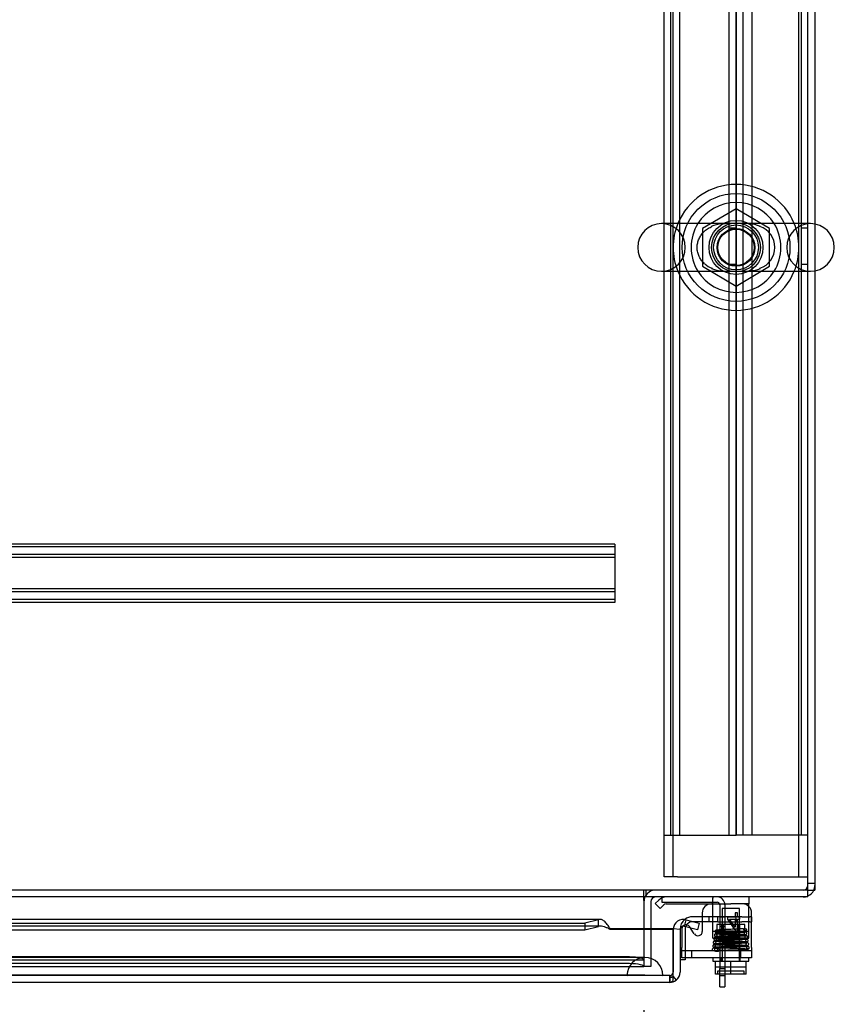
# Model space of a CAD drawing. Header units: inches. Extents: x 1 to 299, y -2 to 199.
# Tile 56 of 75: x 80 to 92, y 172 to 185. Entities that reach past the tile are written whole.
import ezdxf
from ezdxf.enums import TextEntityAlignment as Align
from ezdxf.lldxf.tags import DXFTag

# ---------------------------------------------------------------- set-up
doc = ezdxf.new("R2010")
doc.units = ezdxf.units.IN
doc.header["$MEASUREMENT"] = 0
for name, color, linetype in [('COM40153-1', 7, 'Continuous'), ('COM40153-2', 7, 'Continuous'), ('COM42667', 7, 'Continuous'), ('COM42780', 7, 'Continuous'), ('COM50677-2', 7, 'Continuous'), ('COM53933-1', 7, 'Continuous'), ('COM53955-1', 7, 'Continuous'), ('COM53964-1', 7, 'Continuous'), ('COM70215', 7, 'Continuous'), ('COM70220', 7, 'Continuous'), ('COM71177-1', 7, 'Continuous'), ('COM71180-1', 7, 'Continuous'), ('Default', 7, 'Continuous'), ('NTS18024', 7, 'Continuous'), ('SCC19011', 7, 'Continuous'), ('SCS86414', 7, 'Continuous'), ('SPR20265', 7, 'Continuous'), ('WAF25035', 7, 'Continuous'), ('WAF25377', 7, 'Continuous'), ('WAM254785', 7, 'Continuous')]:
    doc.layers.add(name, color=color, linetype=linetype)
doc.styles.add('SEACAD_Times_New_Roman', font='times.ttf')
tags = doc.linetypes.add('HIDDEN2', pattern=[0.1875, 0.125, -0.0625]).pattern_tags.tags
tags[6:7] = [DXFTag(74, 4), DXFTag(75, 0), DXFTag(340, '0'), DXFTag(46, 0.0), DXFTag(50, 0.0), DXFTag(44, 0.0), DXFTag(45, 0.0)]
tags[4:5] = [DXFTag(74, 4), DXFTag(75, 0), DXFTag(340, '0'), DXFTag(46, 0.0), DXFTag(50, 0.0), DXFTag(44, 0.0), DXFTag(45, 0.0)]
doc.dimstyles.new('HAMMOND_(STH_-_300x200)', dxfattribs={"dimtxt": 1.5, "dimasz": 1.875, "dimexe": 0.75, "dimexo": 0.75, "dimgap": 0.375, "dimtad": 0, "dimtih": 1, "dimtoh": 1, "dimzin": 0, "dimdsep": 46, "dimtxsty": 'SEACAD_Times_New_Roman', "dimblk1": '_SE_FILLED', "dimblk2": '_SE_FILLED', "dimsah": 1, "dimcen": 0.75, "dimadec": 0, "dimazin": 0, "dimtfac": 0.8, "dimtofl": 0, "dimtmove": 0, "dimatfit": 3, "dimfxl": 1, "dimtolj": 1, "dimtzin": 0, "dimarcsym": 0})

# ---------------------------------------------------------------- blocks, each defined once
blk = doc.blocks.new('SE6')
at = {"layer": 'COM40153-1', "color": 7, "linetype": 'Continuous'}
for p, q in [((89.425, 173.038), (89.425, 173.025)), ((90.228, 171.788), (90.228, 171.967)), ((90.3, 171.967), (90.3, 171.788)), ((90.228, 171.788), (90.3, 171.788))]:
    blk.add_line(p, q, dxfattribs=at)
at = {"layer": 'COM40153-1', "color": 7, "linetype": 'HIDDEN2'}
for p, q in [((89.425, 173.025), (89.425, 172.966)), ((89.425, 172.966), (90.192, 172.966)), ((90.228, 172.93), (90.228, 172.042)), ((90.3, 172.93), (90.3, 172.042)), ((90.3, 172.757), (90.228, 172.757)), ((90.228, 172.632), (90.3, 172.632)), ((90.228, 172.042), (90.3, 172.042)), ((90.228, 171.967), (90.228, 172.042)), ((90.3, 172.042), (90.3, 171.967)), ((90.228, 171.945), (90.3, 171.945))]:
    blk.add_line(p, q, dxfattribs=at)
for radius in [0.108, 0.036]:
    blk.add_arc((90.192, 172.93), radius, 0, 90, dxfattribs=at)
at = {"layer": 'COM40153-2', "color": 7, "linetype": 'Continuous'}
for p, q in [((89.986, 172.764), (89.852, 172.764)), ((89.986, 172.694), (89.865, 172.694)), ((90.677, 172.764), (90.672, 172.764)), ((90.672, 172.694), (90.677, 172.694)), ((90.677, 172.694), (90.677, 172.764)), ((89.677, 172.589), (89.677, 172.587)), ((89.747, 172.164), (89.677, 172.164)), ((89.747, 172.193), (89.747, 172.164))]:
    blk.add_line(p, q, dxfattribs=at)
at = {"layer": 'COM40153-2', "color": 7, "linetype": 'HIDDEN2'}
for p, q in [((89.865, 172.694), (89.852, 172.694)), ((90.2, 172.764), (89.986, 172.764)), ((90.2, 172.694), (89.986, 172.694)), ((90.083, 172.694), (90.083, 172.764)), ((90.2, 172.694), (90.2, 172.764)), ((90.534, 172.764), (90.2, 172.764)), ((90.2, 172.694), (90.534, 172.694)), ((90.458, 172.694), (90.458, 172.764)), ((90.534, 172.764), (90.648, 172.764)), ((90.648, 172.694), (90.534, 172.694)), ((90.672, 172.764), (90.648, 172.764)), ((90.648, 172.694), (90.672, 172.694)), ((89.677, 172.587), (89.677, 172.583)), ((89.747, 172.589), (89.747, 172.193))]:
    blk.add_line(p, q, dxfattribs=at)
for radius, start in [(0.175, 129.277), (0.105, 90)]:
    blk.add_arc((89.852, 172.589), radius, start, 180, dxfattribs=at)
at = {"layer": 'COM40153-2', "color": 7, "linetype": 'Continuous'}
blk.add_arc((89.852, 172.589), 0.175, 90, 129.277, dxfattribs=at)
at = {"layer": 'COM42667', "color": 7, "linetype": 'Continuous'}
for p, q in [((89.986, 172.818), (89.986, 172.559)), ((90.672, 172.336), (90.672, 172.818)), ((89.702, 172.591), (89.702, 172.336)), ((89.875, 172.526), (89.823, 172.606)), ((89.702, 172.193), (89.702, 172.336)), ((90.672, 172.336), (90.672, 172.193)), ((90.672, 172.193), (89.702, 172.193))]:
    blk.add_line(p, q, dxfattribs=at)
at = {"layer": 'COM42667', "color": 7, "linetype": 'HIDDEN2'}
for p, q in [((90.475, 172.818), (90.444, 172.818)), ((90.444, 172.818), (90.444, 172.758)), ((90.475, 172.758), (90.475, 172.818)), ((90.444, 172.758), (90.335, 172.758)), ((90.335, 172.758), (90.335, 172.73)), ((90.335, 172.73), (90.45, 172.568)), ((90.444, 172.617), (90.365, 172.73)), ((90.365, 172.73), (90.444, 172.73)), ((90.444, 172.73), (90.444, 172.617)), ((90.509, 172.758), (90.475, 172.758)), ((90.475, 172.568), (90.475, 172.73)), ((90.475, 172.73), (90.509, 172.73)), ((90.509, 172.73), (90.509, 172.758)), ((89.823, 172.606), (89.812, 172.624)), ((90.45, 172.568), (90.475, 172.568)), ((90.672, 172.288), (89.702, 172.288)), ((89.836, 172.288), (89.836, 172.193)), ((90.523, 172.193), (90.523, 172.288))]:
    blk.add_line(p, q, dxfattribs=at)
at = {"layer": 'COM42667', "color": 7, "linetype": 'Continuous'}
for centre, radius, start, end in [((90.111, 172.818), 0.125, 90, 180), ((90.547, 172.818), 0.125, 0, 90), ((89.762, 172.591), 0.06, 138.0765, 180), ((89.926, 172.559), 0.06, 212.8455, 0)]:
    blk.add_arc(centre, radius, start, end, dxfattribs=at)
at = {"layer": 'COM42667', "color": 7, "linetype": 'HIDDEN2'}
blk.add_arc((89.762, 172.591), 0.06, 32.8455, 138.0765, dxfattribs=at)
at = {"layer": 'COM42780', "color": 7, "linetype": 'Continuous'}
for p, q in [((89.333, 172.946), (89.384, 172.996)), ((89.333, 172.946), (89.4, 172.879)), ((89.4, 172.879), (89.451, 172.929)), ((89.485, 172.943), (90.383, 172.943)), ((90.633, 172.943), (90.383, 172.943)), ((90.633, 173.038), (90.633, 172.943)), ((90.633, 172.909), (90.633, 172.943))]:
    blk.add_line(p, q, dxfattribs=at)
at = {"layer": 'COM42780', "color": 7, "linetype": 'HIDDEN2'}
for p, q in [((89.518, 172.944), (89.518, 172.943)), ((89.518, 172.944), (89.578, 172.944)), ((89.578, 172.944), (89.578, 172.943)), ((89.578, 172.944), (89.606, 172.944)), ((89.606, 172.944), (89.606, 172.943)), ((89.606, 172.944), (89.768, 172.944)), ((89.719, 172.944), (89.719, 172.943)), ((89.768, 172.944), (89.768, 172.943)), ((90.133, 172.552), (90.133, 173.023)), ((90.633, 172.896), (90.633, 172.909)), ((90.633, 172.607), (90.633, 172.896)), ((90.578, 172.656), (90.188, 172.656)), ((90.188, 172.656), (90.188, 172.561)), ((90.258, 172.466), (90.258, 172.656)), ((90.276, 172.656), (90.276, 172.466)), ((90.489, 172.466), (90.489, 172.656)), ((90.508, 172.466), (90.508, 172.656)), ((90.578, 172.561), (90.578, 172.656)), ((90.133, 172.552), (90.133, 172.607)), ((90.133, 172.561), (90.633, 172.561)), ((90.133, 172.466), (90.133, 172.552)), ((90.633, 172.466), (90.633, 172.607)), ((90.133, 172.466), (90.633, 172.466))]:
    blk.add_line(p, q, dxfattribs=at)
at = {"layer": 'COM42780', "color": 7, "linetype": 'Continuous'}
for radius in [0.143, 0.048]:
    blk.add_arc((89.485, 172.895), radius, 90, 135, dxfattribs=at)
at = {"layer": 'COM42780', "color": 7, "linetype": 'HIDDEN2'}
blk.add_ellipse((89.883, 171.938), major_axis=(0, 14.322), ratio=0.017455, start_param=-1.524085, end_param=-1.503851, dxfattribs=at)
for points, knots in [([(90.124, 173.038), (90.127, 173.038), (90.129, 173.037), (90.132, 173.032), (90.133, 173.028), (90.133, 173.023)], [0, 0, 0, 0, 0.5, 0.5, 1, 1, 1, 1]), ([(90.132, 172.896), (90.132, 172.902), (90.132, 172.908), (90.132, 172.92), (90.131, 172.925), (90.13, 172.934), (90.13, 172.937), (90.127, 172.942), (90.126, 172.943), (90.124, 172.943)], [0, 0, 0, 0, 0.25, 0.25, 0.5, 0.5, 0.75, 0.75, 1, 1, 1, 1])]:
    blk.add_open_spline(points, degree=3, knots=knots, dxfattribs=at)
at = {"layer": 'COM50677-2', "color": 7, "linetype": 'HIDDEN2'}
for p, q in [((89.455, 173.32), (89.455, 190.82)), ((89.58, 173.32), (89.58, 190.82)), ((91.33, 173.32), (91.33, 190.82)), ((89.64, 173.32), (89.455, 173.32)), ((89.64, 173.32), (91.27, 173.32)), ((91.27, 173.32), (91.455, 173.32))]:
    blk.add_line(p, q, dxfattribs=at)
at = {"layer": 'COM53933-1', "color": 7, "linetype": 'Continuous'}
for p, q in [((91.455, 182.401), (91.455, 191.038)), ((91.455, 173.181), (91.455, 181.739)), ((91.455, 173.038), (91.455, 173.181)), ((91.455, 173.038), (66.585, 173.038)), ((89.175, 172.99), (89.175, 173.038)), ((89.175, 172.99), (89.175, 172.595))]:
    blk.add_line(p, q, dxfattribs=at)
at = {"layer": 'COM53933-1', "color": 7, "linetype": 'HIDDEN2'}
for p, q in [((91.455, 181.739), (91.455, 182.401)), ((91.455, 173.133), (66.585, 173.133)), ((89.175, 173.038), (89.175, 173.133)), ((89.205, 173.038), (89.205, 173.133)), ((89.175, 172.595), (89.175, 172.214)), ((67.865, 172.166), (89.175, 172.166)), ((88.925, 172.207), (68.115, 172.207)), ((88.925, 172.113), (68.115, 172.113)), ((89.174, 172.166), (89.175, 172.167)), ((89.175, 172.214), (89.175, 172.167)), ((89.175, 172.167), (89.175, 172.071)), ((67.865, 172.071), (89.175, 172.071)), ((89.175, 172.071), (89.174, 172.073)), ((89.175, 172.071), (89.175, 172.071))]:
    blk.add_line(p, q, dxfattribs=at)
blk.add_circle((90.455, 182.07), 0.375, dxfattribs=at)
for centre in [(88.925, 172.163), (88.925, 172.07)]:
    blk.add_ellipse(centre, major_axis=(0.25, 0), ratio=0.173648, start_param=0.071883, end_param=1.570796, dxfattribs=at)
at = {"layer": 'COM53955-1', "color": 7, "linetype": 'Continuous'}
for p, q in [((88.566, 172.726), (79.609, 172.726)), ((79.609, 172.672), (88.352, 172.672)), ((88.541, 172.721), (88.352, 172.672)), ((88.352, 172.672), (88.352, 172.58)), ((88.541, 172.629), (88.541, 172.721)), ((89.737, 172.629), (89.762, 172.721)), ((89.762, 172.721), (89.944, 172.672)), ((89.944, 172.672), (89.92, 172.581)), ((79.609, 172.58), (88.352, 172.58)), ((88.352, 172.58), (88.541, 172.629)), ((88.707, 172.587), (88.707, 172.595)), ((89.582, 172.595), (88.707, 172.595)), ((89.582, 172.587), (88.707, 172.587)), ((89.677, 172.587), (89.582, 172.595)), ((89.582, 172.587), (89.582, 172.595)), ((89.582, 172.583), (89.582, 172.587)), ((89.582, 172.583), (89.582, 171.994)), ((89.582, 171.994), (89.582, 172.583)), ((89.677, 172.583), (89.677, 171.994)), ((89.92, 172.581), (89.737, 172.629)), ((89.582, 171.931), (89.582, 171.994)), ((89.582, 171.994), (89.582, 171.994)), ((89.582, 171.881), (89.582, 171.994)), ((89.534, 171.851), (67.445, 171.851)), ((89.534, 171.851), (89.534, 171.851)), ((89.534, 171.851), (89.534, 171.851)), ((89.534, 171.851), (89.534, 171.851)), ((89.582, 171.931), (89.621, 171.881))]:
    blk.add_line(p, q, dxfattribs=at)
at = {"layer": 'COM53955-1', "color": 7, "linetype": 'HIDDEN2'}
for p, q in [((88.566, 172.631), (68.413, 172.631)), ((89.582, 171.994), (89.582, 171.994)), ((89.534, 171.946), (67.445, 171.946)), ((89.534, 171.946), (89.534, 171.851)), ((89.534, 171.851), (89.534, 171.946))]:
    blk.add_line(p, q, dxfattribs=at)
at = {"layer": 'COM53955-1', "color": 7, "linetype": 'Continuous'}
for centre, radius, start, end in [((89.725, 172.583), 0.143, 75, 175.1784), ((89.725, 172.583), 0.143, 175.1784, 180), ((89.725, 172.583), 0.048, 75.0001, 175.1784), ((89.725, 172.583), 0.048, 175.1784, 180), ((89.534, 171.994), 0.143, 307.5652, 0), ((89.534, 171.994), 0.143, 270.1558, 307.5652), ((89.534, 171.994), 0.143, 270, 270.0762)]:
    blk.add_arc(centre, radius, start, end, dxfattribs=at)
at = {"layer": 'COM53955-1', "color": 7, "linetype": 'HIDDEN2'}
for start, end in [(270.2269, 0), (270.2269, 0), (270, 270.2269)]:
    blk.add_arc((89.534, 171.994), 0.048, start, end, dxfattribs=at)
at = {"layer": 'COM53955-1', "color": 7, "linetype": 'Continuous'}
for points, knots in [([(88.707, 172.595), (88.693, 172.616), (88.679, 172.637), (88.652, 172.673), (88.638, 172.688), (88.61, 172.712), (88.596, 172.72), (88.569, 172.728), (88.555, 172.727), (88.541, 172.721)], [0, 0, 0, 0, 0.25, 0.25, 0.5, 0.5, 0.75, 0.75, 1, 1, 1, 1]), ([(88.707, 172.587), (88.693, 172.594), (88.679, 172.601), (88.652, 172.613), (88.638, 172.618), (88.61, 172.626), (88.596, 172.629), (88.569, 172.632), (88.555, 172.631), (88.541, 172.629)], [0, 0, 0, 0, 0.25, 0.25, 0.5, 0.5, 0.75, 0.75, 1, 1, 1, 1]), ([(89.534, 171.851), (89.542, 171.851), (89.55, 171.854), (89.562, 171.861), (89.566, 171.864), (89.574, 171.872), (89.578, 171.876), (89.582, 171.881)], [0, 0, 0, 0, 0.5, 0.5, 0.75, 0.75, 1, 1, 1, 1])]:
    blk.add_open_spline(points, degree=3, knots=knots, dxfattribs=at)
at = {"layer": 'COM53955-1', "color": 7, "linetype": 'HIDDEN2'}
for points, knots in [([(89.534, 171.851), (89.534, 171.859), (89.534, 171.867), (89.534, 171.874), (89.534, 171.883), (89.534, 171.891), (89.535, 171.899), (89.535, 171.901), (89.535, 171.904), (89.535, 171.906), (89.535, 171.908), (89.535, 171.909), (89.535, 171.911), (89.536, 171.912), (89.536, 171.914), (89.536, 171.915), (89.537, 171.916), (89.537, 171.916), (89.537, 171.917), (89.538, 171.917), (89.538, 171.918), (89.539, 171.918), (89.541, 171.919), (89.543, 171.92), (89.545, 171.92), (89.549, 171.921), (89.553, 171.922), (89.557, 171.923), (89.561, 171.924), (89.565, 171.925), (89.57, 171.926), (89.574, 171.928), (89.578, 171.93), (89.582, 171.931)], [0, 0, 0, 0, 0.177165, 0.177165, 0.177165, 0.361608, 0.361608, 0.361608, 0.415508, 0.415508, 0.415508, 0.453914, 0.453914, 0.453914, 0.48497, 0.48497, 0.48497, 0.503403, 0.503403, 0.503403, 0.521794, 0.521794, 0.521794, 0.589718, 0.589718, 0.589718, 0.722354, 0.722354, 0.722354, 0.860771, 0.860771, 0.860771, 1, 1, 1, 1]), ([(89.582, 171.931), (89.575, 171.928), (89.567, 171.925), (89.556, 171.922), (89.552, 171.922), (89.546, 171.921), (89.545, 171.92), (89.542, 171.919), (89.541, 171.919), (89.539, 171.918), (89.538, 171.918), (89.537, 171.916), (89.536, 171.915), (89.535, 171.912), (89.535, 171.911), (89.535, 171.907), (89.535, 171.904), (89.534, 171.895), (89.534, 171.89), (89.534, 171.873), (89.534, 171.862), (89.534, 171.851)], [0, 0, 0, 0, 0.25, 0.25, 0.375, 0.375, 0.4375, 0.4375, 0.46875, 0.46875, 0.5, 0.5, 0.53125, 0.53125, 0.5625, 0.5625, 0.625, 0.625, 0.75, 0.75, 1, 1, 1, 1])]:
    blk.add_open_spline(points, degree=3, knots=knots, dxfattribs=at)
at = {"layer": 'COM53964-1', "color": 7, "linetype": 'HIDDEN2'}
for p, q in [((89.55, 173.898), (89.55, 190.273)), ((89.676, 173.898), (89.676, 190.273)), ((90.36, 173.898), (90.36, 190.273)), ((90.455, 190.273), (90.455, 173.898)), ((90.455, 173.898), (90.455, 190.273)), ((90.55, 190.273), (90.55, 173.898)), ((90.676, 190.273), (90.676, 173.898)), ((91.36, 190.273), (91.36, 173.898)), ((90.455, 182.336), (90.36, 182.336)), ((91.455, 182.336), (91.36, 182.336)), ((90.36, 181.836), (90.455, 181.836)), ((91.36, 181.836), (91.455, 181.836)), ((89.455, 173.898), (89.593, 173.898)), ((89.593, 173.898), (90.317, 173.898)), ((90.317, 173.898), (90.455, 173.898)), ((90.593, 173.898), (90.455, 173.898)), ((91.317, 173.898), (90.593, 173.898)), ((91.455, 173.898), (91.317, 173.898))]:
    blk.add_line(p, q, dxfattribs=at)
at = {"layer": 'COM70215', "color": 7, "linetype": 'HIDDEN2'}
for p, q in [((88.77, 177.946), (69.27, 177.946)), ((88.77, 177.906), (69.27, 177.906)), ((88.77, 177.946), (88.77, 177.903)), ((88.77, 177.903), (88.77, 177.176)), ((88.77, 177.798), (69.27, 177.798)), ((88.77, 177.758), (69.27, 177.758)), ((88.77, 177.321), (69.27, 177.321)), ((88.77, 177.281), (69.27, 177.281)), ((88.77, 177.173), (69.27, 177.173)), ((88.77, 177.176), (88.77, 177.133)), ((88.77, 177.133), (69.27, 177.133))]:
    blk.add_line(p, q, dxfattribs=at)
at = {"layer": 'COM70220', "color": 7, "linetype": 'HIDDEN2'}
for p, q in [((88.939, 172.196), (68.039, 172.196)), ((89.189, 172.196), (88.939, 172.196)), ((88.939, 171.95), (68.039, 171.95)), ((88.939, 171.948), (68.039, 171.948)), ((88.939, 171.947), (68.039, 171.947)), ((89.189, 171.95), (88.939, 171.95)), ((89.438, 171.948), (88.939, 171.948)), ((89.438, 171.947), (88.939, 171.947)), ((88.94, 171.948), (89.189, 171.95)), ((88.94, 171.947), (88.94, 171.948)), ((89.189, 171.95), (89.438, 171.948)), ((89.438, 171.948), (89.438, 171.947))]:
    blk.add_line(p, q, dxfattribs=at)
blk.add_arc((89.189, 171.946), 0.25, 0, 180, dxfattribs=at)
at = {"layer": 'COM71177-1', "color": 7, "linetype": 'Continuous'}
for p, q in [((91.55, 190.938), (91.55, 182.396)), ((91.55, 181.744), (91.55, 173.133)), ((91.455, 173.133), (91.55, 173.133)), ((89.27, 172.973), (89.27, 172.595))]:
    blk.add_line(p, q, dxfattribs=at)
at = {"layer": 'COM71177-1', "color": 7, "linetype": 'HIDDEN2'}
for p, q in [((91.55, 182.396), (91.55, 181.744)), ((91.455, 173.228), (91.55, 173.228)), ((89.27, 172.595), (89.27, 172.071)), ((89.27, 172.071), (89.175, 172.071))]:
    blk.add_line(p, q, dxfattribs=at)
for centre, radius, start, end in [((91.39, 173.198), 0.065, 270, 0), ((91.39, 173.198), 0.16, 336.0305, 0), ((89.335, 172.973), 0.16, 90, 156.0305), ((91.39, 173.198), 0.16, 270, 293.9695)]:
    blk.add_arc(centre, radius, start, end, dxfattribs=at)
at = {"layer": 'COM71177-1', "color": 7, "linetype": 'Continuous'}
for centre, radius, start, end in [((91.39, 173.198), 0.16, 293.9695, 336.0305), ((89.335, 172.973), 0.16, 156.0305, 180), ((89.335, 172.973), 0.065, 90, 180)]:
    blk.add_arc(centre, radius, start, end, dxfattribs=at)
at = {"layer": 'COM71180-1', "color": 7, "linetype": 'HIDDEN2'}
blk.add_line((67.865, 172.071), (89.175, 172.071), dxfattribs=at)
at = {"layer": 'NTS18024', "color": 7, "linetype": 'HIDDEN2'}
for p, q in [((90.455, 182.605), (89.99, 182.333)), ((90.92, 182.333), (90.455, 182.605)), ((89.99, 182.333), (89.99, 181.807)), ((90.92, 181.807), (90.92, 182.333)), ((89.99, 181.807), (90.459, 181.532)), ((90.459, 181.532), (90.92, 181.807))]:
    blk.add_line(p, q, dxfattribs=at)
for radius in [0.312, 0.263]:
    blk.add_circle((90.455, 182.07), radius, dxfattribs=at)
at = {"layer": 'SCC19011', "color": 7, "linetype": 'HIDDEN2'}
for p, q in [((90.505, 172.88), (90.261, 172.88)), ((90.261, 172.88), (90.261, 172.148)), ((90.505, 172.148), (90.505, 172.88)), ((90.598, 172.062), (90.168, 172.062)), ((90.198, 172.007), (90.198, 171.977)), ((90.567, 172.007), (90.198, 172.007)), ((90.567, 171.977), (90.567, 172.007))]:
    blk.add_line(p, q, dxfattribs=at)
at = {"layer": 'SCC19011', "color": 7, "linetype": 'Continuous'}
for p, q in [((90.168, 171.967), (90.168, 172.148)), ((90.383, 171.967), (90.383, 172.148)), ((90.598, 171.967), (90.598, 172.148)), ((90.383, 171.967), (90.168, 171.967)), ((90.598, 171.967), (90.383, 171.967))]:
    blk.add_line(p, q, dxfattribs=at)
at = {"layer": 'SCC19011', "color": 7, "linetype": 'HIDDEN2'}
for points in [[(90.198, 171.977), (90.198, 171.974), (90.197, 171.971), (90.194, 171.968), (90.191, 171.967), (90.188, 171.967)], [(90.577, 171.967), (90.575, 171.967), (90.572, 171.968), (90.568, 171.971), (90.567, 171.974), (90.567, 171.977)]]:
    blk.add_open_spline(points, degree=3, knots=[0, 0, 0, 0, 0.5, 0.5, 1, 1, 1, 1], dxfattribs=at)
at = {"layer": 'SCS86414', "color": 7, "linetype": 'Continuous'}
for p, q in [((91.491, 182.401), (89.419, 182.401)), ((89.419, 181.739), (91.491, 181.739))]:
    blk.add_line(p, q, dxfattribs=at)
at = {"layer": 'SCS86414', "color": 7, "linetype": 'HIDDEN2'}
for radius in [0.312, 0.252]:
    blk.add_circle((90.455, 182.07), radius, dxfattribs=at)
at = {"layer": 'SCS86414', "color": 7, "linetype": 'Continuous'}
for centre, radius, start, end in [((90.455, 182.07), 0.625, 32.0055, 147.9945), ((89.419, 182.07), 0.331, 90, 270), ((91.491, 182.07), 0.331, 270, 90), ((90.455, 182.07), 0.625, 212.0055, 327.9945)]:
    blk.add_arc(centre, radius, start, end, dxfattribs=at)
at = {"layer": 'SCS86414', "color": 7, "linetype": 'HIDDEN2'}
for centre, radius, start, end in [((89.419, 182.07), 0.331, 270, 90), ((90.455, 182.07), 0.625, 147.9945, 212.0055), ((90.688, 182.07), 0.307, 289.0954, 71.059), ((90.455, 182.07), 0.625, 0, 32.0055), ((91.491, 182.07), 0.331, 90, 270), ((90.455, 182.07), 0.625, 327.9945, 0), ((90.227, 182.067), 0.305, 227.1903, 250.0452)]:
    blk.add_arc(centre, radius, start, end, dxfattribs=at)
for points, knots in [([(90.019, 181.842), (90.011, 181.851), (89.99, 181.871), (89.957, 181.913), (89.93, 181.969), (89.915, 182.03), (89.913, 182.091), (89.924, 182.15), (89.946, 182.206), (89.978, 182.256), (90.02, 182.301), (90.069, 182.337), (90.102, 182.352), (90.121, 182.36)], [0, 0, 0, 0, 0.05422, 0.148922, 0.248132, 0.341837, 0.431565, 0.520563, 0.610246, 0.70386, 0.801797, 0.906701, 1, 1, 1, 1]), ([(90.795, 182.363), (90.743, 182.384), (90.688, 182.394), (90.572, 182.403), (90.509, 182.401), (90.413, 182.401), (90.381, 182.401), (90.319, 182.401), (90.289, 182.4), (90.207, 182.391), (90.156, 182.38), (90.108, 182.36)], [0.5655044, 0.5655044, 0.5655044, 0.5655044, 0.625, 0.625, 0.6875, 0.6875, 0.71875, 0.71875, 0.75, 0.75, 0.8052497, 0.8052497, 0.8052497, 0.8052497]), ([(90.115, 181.777), (90.166, 181.756), (90.221, 181.746), (90.307, 181.74), (90.337, 181.739), (90.399, 181.739), (90.432, 181.739), (90.528, 181.739), (90.59, 181.737), (90.699, 181.748), (90.749, 181.759), (90.796, 181.777)], [0.0654979, 0.0654979, 0.0654979, 0.0654979, 0.125, 0.125, 0.15625, 0.15625, 0.1875, 0.1875, 0.25, 0.25, 0.3038405, 0.3038405, 0.3038405, 0.3038405])]:
    blk.add_open_spline(points, degree=3, knots=knots, dxfattribs=at)
at = {"layer": 'SPR20265', "color": 7, "linetype": 'HIDDEN2'}
blk.add_circle((90.583, 172.583), 0.0175, dxfattribs=at)
blk.add_ellipse((90.21, 172.301), major_axis=(0, -0.0175), ratio=0.707107, dxfattribs=at)
for points, knots in [([(90.173, 172.526), (90.17, 172.526), (90.164, 172.525), (90.157, 172.519), (90.154, 172.512), (90.154, 172.505), (90.156, 172.498), (90.16, 172.493), (90.166, 172.49), (90.169, 172.49), (90.171, 172.49)], [0, 0, 0, 0, 0.159811, 0.317961, 0.462729, 0.589122, 0.709493, 0.821101, 0.918775, 1, 1, 1, 1]), ([(90.179, 172.575), (90.178, 172.575), (90.177, 172.575), (90.174, 172.574), (90.171, 172.573), (90.169, 172.571), (90.166, 172.569), (90.164, 172.566), (90.163, 172.563), (90.162, 172.559), (90.163, 172.553), (90.167, 172.545), (90.175, 172.539), (90.181, 172.539), (90.185, 172.538)], [0, 0, 0, 0, 0.03766, 0.074985, 0.113343, 0.153894, 0.197472, 0.244568, 0.295414, 0.35009, 0.473116, 0.626338, 0.805115, 1, 1, 1, 1]), ([(90.181, 172.539), (90.186, 172.538), (90.196, 172.536), (90.231, 172.534), (90.274, 172.532), (90.321, 172.53), (90.368, 172.528), (90.424, 172.526), (90.483, 172.524), (90.535, 172.521), (90.566, 172.519), (90.578, 172.518), (90.58, 172.518), (90.578, 172.521), (90.575, 172.524), (90.573, 172.529), (90.573, 172.535), (90.574, 172.54), (90.577, 172.543), (90.579, 172.546), (90.582, 172.548), (90.574, 172.546), (90.547, 172.544), (90.509, 172.543), (90.467, 172.541), (90.415, 172.539), (90.354, 172.536), (90.29, 172.534), (90.23, 172.531), (90.183, 172.528), (90.174, 172.526), (90.17, 172.525)], [0, 0, 0, 0, 0.048984, 0.095137, 0.138456, 0.178909, 0.216515, 0.251261, 0.311845, 0.361996, 0.406026, 0.44434, 0.460911, 0.467998, 0.474468, 0.480525, 0.485886, 0.49386, 0.496611, 0.500042, 0.510275, 0.545976, 0.601603, 0.636009, 0.674757, 0.717892, 0.765409, 0.81736, 0.873758, 0.934631, 1, 1, 1, 1]), ([(90.171, 172.525), (90.173, 172.525), (90.175, 172.524), (90.179, 172.523), (90.183, 172.521), (90.186, 172.517), (90.189, 172.511), (90.189, 172.504), (90.186, 172.498), (90.182, 172.494), (90.177, 172.491), (90.174, 172.491), (90.173, 172.491)], [0, 0, 0, 0, 0.067072, 0.136537, 0.206748, 0.275983, 0.405419, 0.522779, 0.643733, 0.765986, 0.885184, 1, 1, 1, 1]), ([(90.173, 172.49), (90.176, 172.491), (90.181, 172.493), (90.21, 172.495), (90.249, 172.497), (90.294, 172.499), (90.341, 172.501), (90.398, 172.503), (90.46, 172.505), (90.518, 172.508), (90.557, 172.51), (90.581, 172.513), (90.599, 172.515), (90.609, 172.529), (90.607, 172.541), (90.596, 172.551), (90.586, 172.551), (90.564, 172.554), (90.531, 172.556), (90.494, 172.558), (90.446, 172.56), (90.388, 172.562), (90.323, 172.565), (90.259, 172.568), (90.216, 172.57), (90.192, 172.572), (90.186, 172.573), (90.183, 172.574)], [0, 0, 0, 0, 0.049782, 0.09663, 0.140505, 0.181434, 0.219402, 0.254398, 0.315245, 0.365416, 0.409533, 0.448284, 0.484702, 0.504781, 0.519147, 0.536839, 0.568759, 0.617508, 0.649039, 0.68532, 0.726274, 0.771867, 0.822063, 0.876779, 0.936017, 0.967447, 1, 1, 1, 1]), ([(90.596, 172.501), (90.596, 172.501), (90.59, 172.503), (90.566, 172.505), (90.516, 172.507), (90.465, 172.509), (90.423, 172.511), (90.378, 172.513), (90.332, 172.514), (90.289, 172.516), (90.249, 172.518), (90.215, 172.52), (90.191, 172.521), (90.175, 172.523), (90.174, 172.524), (90.174, 172.525)], [0.1049658, 0.1049658, 0.1049658, 0.1049658, 0.1088544, 0.2222673, 0.34026, 0.4012266, 0.4633374, 0.5265751, 0.5909137, 0.6563614, 0.7229343, 0.7905764, 0.8592997, 0.9291279, 1, 1, 1, 1]), ([(90.563, 172.591), (90.562, 172.593), (90.556, 172.596), (90.535, 172.594), (90.496, 172.592), (90.437, 172.59), (90.374, 172.587), (90.318, 172.585), (90.272, 172.583), (90.23, 172.581), (90.195, 172.578), (90.177, 172.576), (90.176, 172.575), (90.176, 172.574)], [0.0809977, 0.0809977, 0.0809977, 0.0809977, 0.1311889, 0.2024612, 0.2819278, 0.3765527, 0.4921933, 0.5600215, 0.6344076, 0.7154739, 0.8033669, 0.8981337, 0.9583746, 0.9583746, 0.9583746, 0.9583746]), ([(90.185, 172.573), (90.186, 172.573), (90.187, 172.573), (90.191, 172.571), (90.195, 172.567), (90.197, 172.56), (90.197, 172.555), (90.196, 172.55), (90.194, 172.547), (90.191, 172.544), (90.187, 172.541), (90.183, 172.54), (90.181, 172.54), (90.179, 172.54)], [0, 0, 0, 0, 0.162855, 0.308329, 0.439048, 0.555518, 0.659163, 0.712922, 0.769029, 0.82693, 0.885551, 0.943608, 1, 1, 1, 1]), ([(90.184, 172.541), (90.184, 172.541), (90.185, 172.542), (90.202, 172.544), (90.236, 172.546), (90.278, 172.548), (90.325, 172.55), (90.381, 172.552), (90.444, 172.555), (90.502, 172.557), (90.543, 172.56), (90.571, 172.562), (90.596, 172.572), (90.599, 172.58), (90.6, 172.585)], [0.0490683, 0.0490683, 0.0490683, 0.0490683, 0.0990796, 0.1918961, 0.2784432, 0.3585509, 0.432178, 0.4992835, 0.6130609, 0.7062239, 0.7838725, 0.8582405, 0.9191557, 1, 1, 1, 1]), ([(90.152, 172.376), (90.148, 172.376), (90.142, 172.375), (90.135, 172.369), (90.131, 172.362), (90.13, 172.355), (90.132, 172.349), (90.135, 172.346), (90.137, 172.343), (90.14, 172.342), (90.143, 172.341), (90.145, 172.34), (90.147, 172.34), (90.148, 172.34)], [0, 0, 0, 0, 0.188415, 0.363228, 0.51473, 0.638547, 0.747394, 0.797104, 0.843325, 0.886161, 0.926011, 0.96361, 1, 1, 1, 1]), ([(90.156, 172.425), (90.154, 172.425), (90.152, 172.425), (90.148, 172.423), (90.144, 172.421), (90.141, 172.418), (90.14, 172.414), (90.138, 172.409), (90.138, 172.404), (90.141, 172.397), (90.146, 172.392), (90.153, 172.389), (90.156, 172.389), (90.159, 172.389)], [0, 0, 0, 0, 0.057064, 0.117028, 0.178564, 0.240253, 0.300887, 0.359706, 0.473677, 0.597633, 0.728878, 0.863282, 1, 1, 1, 1]), ([(90.595, 172.499), (90.591, 172.498), (90.582, 172.497), (90.546, 172.494), (90.501, 172.492), (90.451, 172.49), (90.401, 172.488), (90.341, 172.486), (90.278, 172.484), (90.222, 172.481), (90.186, 172.479), (90.167, 172.477), (90.157, 172.474), (90.15, 172.469), (90.146, 172.462), (90.146, 172.455), (90.148, 172.449), (90.153, 172.443), (90.158, 172.44), (90.172, 172.437), (90.199, 172.435), (90.239, 172.433), (90.283, 172.431), (90.338, 172.429), (90.402, 172.427), (90.471, 172.424), (90.536, 172.422), (90.588, 172.419), (90.599, 172.417), (90.604, 172.416)], [0, 0, 0, 0, 0.049068, 0.095315, 0.138712, 0.179209, 0.216805, 0.251463, 0.311593, 0.361349, 0.405274, 0.443911, 0.460965, 0.476355, 0.483666, 0.490023, 0.499156, 0.505578, 0.516093, 0.551582, 0.606034, 0.63996, 0.678268, 0.720962, 0.768003, 0.81943, 0.875228, 0.935415, 1, 1, 1, 1]), ([(90.155, 172.389), (90.16, 172.388), (90.167, 172.387), (90.203, 172.385), (90.247, 172.383), (90.297, 172.381), (90.349, 172.379), (90.412, 172.377), (90.479, 172.374), (90.54, 172.372), (90.579, 172.369), (90.597, 172.368), (90.603, 172.368), (90.599, 172.371), (90.595, 172.382), (90.598, 172.391), (90.603, 172.396), (90.604, 172.397), (90.597, 172.397), (90.57, 172.395), (90.531, 172.393), (90.487, 172.391), (90.432, 172.389), (90.366, 172.387), (90.294, 172.384), (90.226, 172.382), (90.169, 172.379), (90.155, 172.377), (90.148, 172.376)], [0, 0, 0, 0, 0.049121, 0.095404, 0.138843, 0.179413, 0.217132, 0.251985, 0.312777, 0.363124, 0.407421, 0.446147, 0.463416, 0.479746, 0.495257, 0.505248, 0.511572, 0.521629, 0.555387, 0.607756, 0.640773, 0.678319, 0.720435, 0.767108, 0.818395, 0.87429, 0.934824, 1, 1, 1, 1]), ([(90.148, 172.375), (90.149, 172.375), (90.152, 172.375), (90.156, 172.373), (90.159, 172.371), (90.162, 172.368), (90.164, 172.365), (90.166, 172.36), (90.166, 172.354), (90.163, 172.348), (90.159, 172.344), (90.155, 172.341), (90.153, 172.341), (90.152, 172.341)], [0, 0, 0, 0, 0.057828, 0.117981, 0.179096, 0.239678, 0.298465, 0.35472, 0.462169, 0.58034, 0.709431, 0.848684, 1, 1, 1, 1]), ([(90.15, 172.341), (90.155, 172.342), (90.164, 172.343), (90.201, 172.346), (90.248, 172.348), (90.3, 172.35), (90.353, 172.351), (90.417, 172.354), (90.485, 172.356), (90.545, 172.359), (90.586, 172.361), (90.609, 172.364), (90.624, 172.365), (90.633, 172.38), (90.631, 172.39), (90.626, 172.396), (90.62, 172.4), (90.607, 172.402), (90.581, 172.404), (90.54, 172.406), (90.496, 172.408), (90.44, 172.411), (90.373, 172.413), (90.301, 172.415), (90.232, 172.418), (90.188, 172.421), (90.165, 172.423), (90.16, 172.424), (90.158, 172.424)], [0, 0, 0, 0, 0.049774, 0.09661, 0.140468, 0.181377, 0.219333, 0.254322, 0.31518, 0.365386, 0.409597, 0.448567, 0.481684, 0.496311, 0.506785, 0.51342, 0.523322, 0.557321, 0.61017, 0.643492, 0.681301, 0.723527, 0.77014, 0.821117, 0.876373, 0.935926, 0.96743, 1, 1, 1, 1]), ([(90.613, 172.352), (90.605, 172.353), (90.575, 172.355), (90.516, 172.358), (90.458, 172.36), (90.41, 172.362), (90.36, 172.363), (90.31, 172.365), (90.263, 172.367), (90.222, 172.368), (90.187, 172.37), (90.163, 172.372), (90.154, 172.373), (90.152, 172.374)], [0.1084128, 0.1084128, 0.1084128, 0.1084128, 0.2215365, 0.3394021, 0.4003549, 0.4624794, 0.5257652, 0.5901738, 0.6557101, 0.722392, 0.7901569, 0.8590149, 0.9289831, 0.9289831, 0.9289831, 0.9289831]), ([(90.603, 172.45), (90.602, 172.449), (90.599, 172.447), (90.564, 172.445), (90.51, 172.442), (90.456, 172.44), (90.411, 172.439), (90.364, 172.437), (90.316, 172.435), (90.27, 172.433), (90.228, 172.432), (90.194, 172.43), (90.168, 172.428), (90.155, 172.426), (90.154, 172.425), (90.154, 172.425)], [0.0224227, 0.0224227, 0.0224227, 0.0224227, 0.1045888, 0.214741, 0.3305392, 0.3908593, 0.452622, 0.5158488, 0.5805535, 0.6467098, 0.7143518, 0.7835125, 0.8541482, 0.9262995, 0.9764299, 0.9764299, 0.9764299, 0.9764299]), ([(90.159, 172.424), (90.161, 172.424), (90.165, 172.423), (90.171, 172.418), (90.174, 172.411), (90.173, 172.404), (90.171, 172.398), (90.166, 172.393), (90.162, 172.391), (90.158, 172.39), (90.157, 172.39), (90.156, 172.39)], [0, 0, 0, 0, 0.185334, 0.353361, 0.498143, 0.618697, 0.730532, 0.833218, 0.922973, 0.962918, 1, 1, 1, 1]), ([(90.159, 172.39), (90.159, 172.391), (90.163, 172.392), (90.197, 172.395), (90.251, 172.398), (90.304, 172.4), (90.349, 172.401), (90.397, 172.403), (90.444, 172.405), (90.49, 172.406), (90.532, 172.408), (90.567, 172.41), (90.593, 172.412), (90.608, 172.414), (90.608, 172.415), (90.608, 172.416)], [0.0275669, 0.0275669, 0.0275669, 0.0275669, 0.106334, 0.2178377, 0.3346027, 0.3952184, 0.4571613, 0.5204291, 0.5849937, 0.6508676, 0.7180836, 0.7865902, 0.8564027, 0.9275566, 1, 1, 1, 1]), ([(90.607, 172.451), (90.603, 172.451), (90.596, 172.453), (90.564, 172.455), (90.522, 172.457), (90.474, 172.459), (90.425, 172.461), (90.365, 172.463), (90.3, 172.466), (90.24, 172.468), (90.201, 172.47), (90.183, 172.471), (90.175, 172.472), (90.177, 172.47), (90.182, 172.46), (90.18, 172.451), (90.176, 172.445), (90.173, 172.443), (90.179, 172.443), (90.202, 172.445), (90.237, 172.447), (90.276, 172.449), (90.327, 172.451), (90.389, 172.453), (90.457, 172.455), (90.522, 172.458), (90.566, 172.46), (90.59, 172.462), (90.595, 172.463), (90.598, 172.464)], [0, 0, 0, 0, 0.049831, 0.096705, 0.140608, 0.181586, 0.219657, 0.254821, 0.316269, 0.367054, 0.411618, 0.450688, 0.468179, 0.484895, 0.501628, 0.513746, 0.520752, 0.530349, 0.562469, 0.612765, 0.644956, 0.681812, 0.723299, 0.769411, 0.820148, 0.875443, 0.935318, 0.96709, 1, 1, 1, 1]), ([(90.18, 172.488), (90.187, 172.487), (90.215, 172.485), (90.269, 172.482), (90.321, 172.48), (90.364, 172.478), (90.409, 172.477), (90.454, 172.475), (90.496, 172.473), (90.533, 172.471), (90.564, 172.47), (90.585, 172.468), (90.593, 172.467), (90.594, 172.466), (90.594, 172.466)], [0.1068867, 0.1068867, 0.1068867, 0.1068867, 0.2188493, 0.3358957, 0.3966045, 0.4585844, 0.5218472, 0.5863917, 0.6521763, 0.719229, 0.7875614, 0.857116, 0.9279243, 0.9315862, 0.9315862, 0.9315862, 0.9315862]), ([(90.598, 172.465), (90.597, 172.465), (90.596, 172.465), (90.593, 172.465), (90.591, 172.467), (90.588, 172.468), (90.585, 172.47), (90.583, 172.474), (90.58, 172.479), (90.58, 172.486), (90.583, 172.493), (90.589, 172.498), (90.592, 172.498), (90.594, 172.498)], [0, 0, 0, 0, 0.038509, 0.078114, 0.119898, 0.164481, 0.21204, 0.262415, 0.369764, 0.488173, 0.633368, 0.805352, 1, 1, 1, 1]), ([(90.604, 172.416), (90.601, 172.416), (90.597, 172.417), (90.591, 172.422), (90.589, 172.429), (90.589, 172.436), (90.591, 172.442), (90.596, 172.447), (90.601, 172.449), (90.604, 172.45), (90.606, 172.45)], [0, 0, 0, 0, 0.179106, 0.344045, 0.488033, 0.609539, 0.723855, 0.829732, 0.92237, 1, 1, 1, 1]), ([(90.594, 172.463), (90.597, 172.464), (90.603, 172.465), (90.611, 172.47), (90.615, 172.477), (90.616, 172.482), (90.615, 172.487), (90.614, 172.49), (90.612, 172.493), (90.61, 172.496), (90.607, 172.498), (90.604, 172.499), (90.601, 172.5), (90.599, 172.5), (90.598, 172.5)], [0, 0, 0, 0, 0.179696, 0.347726, 0.496425, 0.619744, 0.675627, 0.729219, 0.780424, 0.829098, 0.875163, 0.918716, 0.960114, 1, 1, 1, 1]), ([(90.606, 172.415), (90.608, 172.415), (90.61, 172.415), (90.614, 172.417), (90.618, 172.419), (90.621, 172.422), (90.623, 172.426), (90.624, 172.43), (90.624, 172.436), (90.621, 172.443), (90.616, 172.448), (90.61, 172.451), (90.606, 172.451), (90.604, 172.451)], [0, 0, 0, 0, 0.058448, 0.119991, 0.183216, 0.246619, 0.308903, 0.369213, 0.48528, 0.60971, 0.739485, 0.870031, 1, 1, 1, 1]), ([(90.62, 172.349), (90.615, 172.348), (90.605, 172.347), (90.552, 172.344), (90.487, 172.341), (90.417, 172.339), (90.352, 172.337), (90.281, 172.334), (90.214, 172.332), (90.162, 172.328), (90.144, 172.329), (90.126, 172.319), (90.122, 172.31), (90.122, 172.302), (90.137, 172.292), (90.17, 172.286), (90.194, 172.285), (90.21, 172.284)], [0, 0, 0, 0, 0.097208, 0.187297, 0.27007, 0.34551, 0.413492, 0.473951, 0.574504, 0.65979, 0.730517, 0.758347, 0.776594, 0.80387, 0.885366, 0.938929, 1, 1, 1, 1]), ([(90.211, 172.319), (90.198, 172.319), (90.18, 172.32), (90.16, 172.321), (90.155, 172.319), (90.157, 172.313), (90.158, 172.306), (90.156, 172.3), (90.153, 172.296), (90.151, 172.294), (90.149, 172.292), (90.162, 172.294), (90.191, 172.295), (90.231, 172.297), (90.288, 172.299), (90.362, 172.302), (90.447, 172.305), (90.516, 172.307), (90.564, 172.309), (90.594, 172.311), (90.616, 172.313), (90.621, 172.314), (90.623, 172.315)], [0, 0, 0, 0, 0.05922, 0.107349, 0.171459, 0.188725, 0.197836, 0.210199, 0.214858, 0.221337, 0.242039, 0.316854, 0.370085, 0.432505, 0.504147, 0.58492, 0.674846, 0.773803, 0.826946, 0.88238, 0.940063, 1, 1, 1, 1]), ([(90.152, 172.338), (90.159, 172.337), (90.185, 172.335), (90.241, 172.333), (90.297, 172.33), (90.345, 172.329), (90.394, 172.327), (90.445, 172.325), (90.493, 172.324), (90.537, 172.322), (90.574, 172.32), (90.602, 172.318), (90.613, 172.317), (90.616, 172.317)], [0.1068153, 0.1068153, 0.1068153, 0.1068153, 0.2186525, 0.3355665, 0.3962054, 0.4581268, 0.5213455, 0.5858589, 0.6516398, 0.7187168, 0.7871082, 0.8567634, 0.9277207, 0.9277207, 0.9277207, 0.9277207]), ([(90.622, 172.315), (90.62, 172.315), (90.618, 172.315), (90.614, 172.317), (90.61, 172.319), (90.608, 172.322), (90.606, 172.325), (90.604, 172.33), (90.604, 172.336), (90.607, 172.342), (90.611, 172.346), (90.616, 172.349), (90.618, 172.349), (90.62, 172.349)], [0, 0, 0, 0, 0.063603, 0.12996, 0.197413, 0.264238, 0.328963, 0.390606, 0.506022, 0.626998, 0.751605, 0.876153, 1, 1, 1, 1]), ([(90.62, 172.314), (90.623, 172.314), (90.629, 172.315), (90.636, 172.321), (90.639, 172.328), (90.639, 172.335), (90.637, 172.342), (90.633, 172.347), (90.627, 172.35), (90.624, 172.35), (90.622, 172.35)], [0, 0, 0, 0, 0.167201, 0.329893, 0.476988, 0.603506, 0.721843, 0.829916, 0.923204, 1, 1, 1, 1])]:
    blk.add_open_spline(points, degree=3, knots=knots, dxfattribs=at)
for points in [[(90.151, 172.375), (90.151, 172.375), (90.152, 172.375), (90.152, 172.376)], [(90.169, 172.49), (90.169, 172.49), (90.169, 172.49), (90.169, 172.49)], [(90.595, 172.465), (90.595, 172.465), (90.594, 172.465), (90.593, 172.464)], [(90.6, 172.499), (90.6, 172.499), (90.6, 172.499), (90.6, 172.5)], [(90.146, 172.341), (90.146, 172.341), (90.146, 172.341), (90.146, 172.34)], [(90.619, 172.315), (90.619, 172.315), (90.619, 172.315), (90.619, 172.315)], [(90.624, 172.349), (90.623, 172.35), (90.623, 172.35), (90.623, 172.35)]]:
    blk.add_open_spline(points, degree=3, dxfattribs=at)
at = {"layer": 'WAF25035', "color": 7, "linetype": 'Continuous'}
for p, q in [((90.133, 172.193), (90.133, 172.148)), ((90.133, 172.148), (90.633, 172.148)), ((90.633, 172.148), (90.633, 172.193))]:
    blk.add_line(p, q, dxfattribs=at)
at = {"layer": 'WAF25035', "color": 7, "linetype": 'HIDDEN2'}
for p, q in [((90.25, 172.193), (90.25, 172.148)), ((90.515, 172.148), (90.515, 172.193))]:
    blk.add_line(p, q, dxfattribs=at)
at = {"layer": 'WAF25377', "color": 7, "linetype": 'HIDDEN2'}
blk.add_circle((90.455, 182.07), 0.34, dxfattribs=at)
at = {"layer": 'WAF25377', "color": 7, "linetype": 'Continuous'}
for start, end in [(22.2452, 157.7548), (202.2452, 337.7548)]:
    blk.add_arc((90.455, 182.07), 0.875, start, end, dxfattribs=at)
at = {"layer": 'WAF25377', "color": 7, "linetype": 'HIDDEN2'}
for start, end in [(157.7548, 202.2452), (0, 22.2452), (337.7548, 0)]:
    blk.add_arc((90.455, 182.07), 0.875, start, end, dxfattribs=at)
at = {"layer": 'WAM254785', "color": 7, "linetype": 'HIDDEN2'}
for radius in [0.75, 0.312]:
    blk.add_circle((90.455, 182.07), radius, dxfattribs=at)
blk = doc.blocks.new('DMBLK2819')
at = {"layer": 'Default', "linetype": 'Continuous'}
for points in [[(69.74, 167.921), (69.74, 168.546), (67.865, 168.233)], [(87.3, 167.921), (89.175, 168.233), (87.3, 168.546)]]:
    blk.add_hatch(color=7, dxfattribs=at).paths.add_polyline_path(points)
at = {"layer": 'Default', "color": 7, "linetype": 'Continuous'}
for p, q in [((67.865, 171.464), (67.865, 167.483)), ((89.175, 171.464), (89.175, 167.483)), ((67.865, 168.233), (73.125, 168.233)), ((83.915, 168.233), (89.175, 168.233))]:
    blk.add_line(p, q, dxfattribs=at)
at = {"layer": 'Default', "color": 7, "linetype": 'Continuous', "style": 'SEACAD_Times_New_Roman'}
for s, p in [('21.31', (75.961, 168.983)), ('DOOR', (75.374, 166.733)), ('OPENING', (73.65, 164.483))]:
    blk.add_text(s, height=1.5, dxfattribs=at).set_placement(p, align=Align.TOP_LEFT)
blk = doc.blocks.new('_SE_FILLED')
at = {"color": 0}
blk.add_line((0, 0), (-1, 0), dxfattribs=at)
blk.add_solid([(0, 0), (-1, -0.1665), (-1, 0.1665), (0, 0)], dxfattribs=at)

msp = doc.modelspace()

# ---------------------------------------------------------------- block references
at = {"layer": 'Default'}
msp.add_blockref('SE6', (0, 0), dxfattribs=at)

# ---------------------------------------------------------------- dimensions: what is measured, and where the dimension line sits
at = {"layer": 'Default', "color": 7, "linetype": 'Continuous'}
dim = msp.add_linear_dim(base=(67.865, 168.233), p1=(67.865, 172.214), p2=(89.175, 172.214), angle=0, text='\\A1;<>\\PDOOR\\XOPENING', dimstyle='HAMMOND_(STH_-_300x200)', dxfattribs=at)
dim.commit()
dim.dimension.update_dxf_attribs({"geometry": 'DMBLK2819', "text_midpoint": (78.52, 168.233), "dimtype": 161})

doc.saveas('drawing.dxf')
